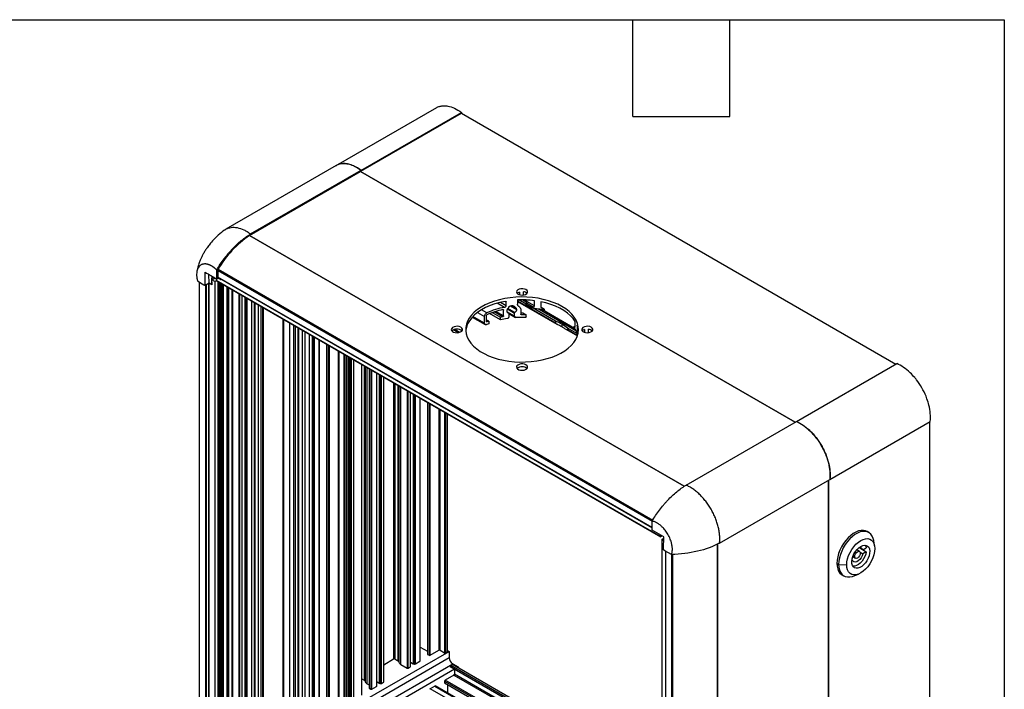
# Model space of a CAD drawing. Header units: millimetres. Extents: x 51 to 2184, y 51 to 1676.
# Tile 9 of 9: x 1565 to 2184, y 1255 to 1676. Entities that reach past the tile are written whole.
import ezdxf

# ---------------------------------------------------------------- set-up
doc = ezdxf.new("R2010")
doc.units = ezdxf.units.MM
doc.header["$LTSCALE"] = 8
doc.layers.add('TEXT', color=140, linetype='Continuous', lineweight=25)

msp = doc.modelspace()

# ---------------------------------------------------------------- linework, layer by layer
for p, q in [((1827.071, 1620.992), (1763.822, 1584.479)), ((1779.535, 1581.54), (1842.772, 1618.046)), ((1779.535, 1580.942), (1842.772, 1617.448)), ((1842.772, 1618.046), (1842.772, 1617.448)), ((1842.772, 1617.448), (2116.231, 1459.583)), ((1763.941, 1584.547), (1694.471, 1544.443)), ((1709.509, 1540.517), (1779.316, 1580.816)), ((1710.163, 1541.493), (1779.646, 1581.604)), ((2052.759, 1422.941), (1779.3, 1580.806)), ((1779.316, 1580.816), (2052.776, 1422.951)), ((1779.535, 1581.54), (1779.535, 1580.942)), ((1779.646, 1581.604), (1779.646, 1581.006)), ((1709.509, 1540.517), (1709.509, 1540.478)), ((1709.509, 1540.517), (1983.034, 1382.614)), ((1983.002, 1382.594), (1709.509, 1540.478)), ((1689.484, 1518.494), (1689.549, 1514.289)), ((1689.484, 1518.494), (1962.799, 1360.713)), ((1689.705, 1519.228), (1963.209, 1361.338)), ((1684.023, 1510.493), (1683.938, 1516.045)), ((1685.6, 1513.394), (1687.053, 1514.232)), ((1685.6, 1513.394), (1685.659, 1509.549)), ((1685.688, 1512.618), (1687.824, 1513.851)), ((1687.567, 1511.533), (1685.688, 1512.618)), ((1685.688, 1509.566), (1685.688, 1512.618)), ((1688.752, 1512.013), (1687.92, 1511.533)), ((1688.648, 1512.158), (1688.648, 1513.304)), ((1967.955, 1350.917), (1688.648, 1512.158)), ((1688.7, 1512.043), (1968.007, 1350.803)), ((1688.79, 1513.222), (1689.953, 1513.893)), ((1962.764, 1356.565), (1689.549, 1514.289)), ((1691.185, 1512.74), (1689.571, 1513.673)), ((1689.652, 1514.067), (1962.765, 1356.402)), ((1691.179, 1513.186), (1691.185, 1512.74)), ((1691.185, 1512.74), (1691.313, 1512.814)), ((1691.313, 1513.108), (1691.313, 1512.814)), ((1677.7, 1511.325), (1677.7, 1195.174)), ((1678.005, 1194.759), (1678.005, 1511.143)), ((1680.682, 1509.529), (1681.518, 1509.047)), ((1684.023, 1510.493), (1681.518, 1509.047)), ((1681.518, 1509.047), (1681.518, 1509.7)), ((1681.743, 1509.177), (1681.743, 1192.675)), ((1682.444, 1192.678), (1682.444, 1509.582)), ((1683.678, 1510.294), (1683.678, 1193.391)), ((1685.659, 1509.549), (1684.023, 1510.493)), ((1684.031, 1193.391), (1684.031, 1510.488)), ((1685.659, 1509.549), (1685.688, 1509.566)), ((1687.567, 1511.533), (1687.567, 1189)), ((1687.92, 1189), (1687.92, 1511.533)), ((1689.703, 1511.464), (1689.703, 1190.029)), ((1689.777, 1190.131), (1689.777, 1511.422)), ((1690.411, 1511.056), (1690.411, 1195.44)), ((1690.87, 1510.79), (1690.87, 1205.911)), ((1691.577, 1205.911), (1691.577, 1510.382)), ((1692.284, 1206.319), (1692.284, 1509.974)), ((1692.992, 1206.319), (1692.992, 1509.566)), ((1695.113, 1508.341), (1695.113, 1203.462)), ((1695.82, 1507.933), (1695.82, 1203.053)), ((1696.527, 1203.053), (1696.527, 1507.525)), ((1698.307, 1506.497), (1698.307, 1204.081)), ((1698.6, 1204.489), (1698.6, 1506.328)), ((1698.844, 1209.294), (1698.844, 1506.187)), ((1702.737, 1503.94), (1702.737, 1207.046)), ((1703.444, 1207.046), (1703.444, 1503.532)), ((1704.64, 1502.841), (1704.64, 1207.737)), ((1704.786, 1207.941), (1704.786, 1502.757)), ((1704.807, 1210.75), (1704.807, 1502.745)), ((1706.459, 1501.791), (1706.459, 1209.796)), ((1706.85, 1209.657), (1706.85, 1501.565)), ((1707.394, 1501.252), (1707.394, 1209.552)), ((1707.905, 1209.622), (1707.905, 1500.956)), ((1878.09, 1499.912), (1878.09, 1497.207)), ((1878.09, 1499.911), (1878.473, 1499.69)), ((1878.473, 1499.69), (1878.473, 1499.929)), ((1883.424, 1497.322), (1878.934, 1499.914)), ((1879.284, 1504.938), (1879.284, 1503.221)), ((1881.512, 1499.976), (1883.976, 1498.554)), ((1881.795, 1503.038), (1881.795, 1505.122)), ((1883.476, 1499.659), (1883.369, 1499.721)), ((1883.423, 1499.929), (1883.423, 1499.69)), ((1884.027, 1498.934), (1884.027, 1499.902)), ((1888.74, 1496.213), (1888.74, 1499.479)), ((1710.798, 1499.286), (1710.798, 1211.292)), ((1712.283, 1498.429), (1712.283, 1218.272)), ((1712.99, 1218.272), (1712.99, 1498.021)), ((1715.182, 1215.455), (1715.182, 1496.755)), ((1716.596, 1495.939), (1716.596, 1214.639)), ((1717.586, 1495.367), (1717.586, 1215.211)), ((1718.172, 1216.027), (1718.172, 1495.029)), ((1858.834, 1491.843), (1855.494, 1493.771)), ((1869.854, 1495.278), (1865.331, 1497.889)), ((1870.932, 1496.288), (1867.277, 1498.398)), ((1868.811, 1493.844), (1869.325, 1493.546)), ((1869.325, 1489.863), (1869.325, 1493.546)), ((1870.932, 1498.738), (1870.389, 1499.051)), ((1870.932, 1496.288), (1870.932, 1498.738)), ((1871.736, 1494.25), (1876.176, 1491.687)), ((1876.404, 1492.019), (1872.013, 1494.554)), ((1872.606, 1495.273), (1872.606, 1495.378)), ((1877.635, 1493.77), (1873.743, 1496.017)), ((1875.084, 1496.122), (1876.361, 1495.385)), ((1876.176, 1495.661), (1875.383, 1496.119)), ((1876.176, 1495.766), (1875.569, 1496.116)), ((1876.176, 1495.766), (1876.176, 1495.661)), ((1902.01, 1485.367), (1878.09, 1499.176)), ((1878.09, 1499.007), (1902.886, 1484.692)), ((1880.107, 1493.854), (1880.107, 1490.991)), ((1883.423, 1497.311), (1883.423, 1496.833)), ((1883.423, 1497.311), (1886.976, 1495.26)), ((1883.423, 1496.833), (1886.976, 1494.782)), ((1887.551, 1495.585), (1883.648, 1497.839)), ((1888.74, 1496.213), (1884.027, 1498.934)), ((1886.976, 1495.26), (1886.976, 1494.782)), ((1902.01, 1486.592), (1888.019, 1494.669)), ((1891.644, 1494.127), (1914.798, 1480.761)), ((1892.707, 1498.822), (1892.707, 1495.556)), ((1894.664, 1494.257), (1892.78, 1495.345)), ((1892.837, 1495.255), (1894.22, 1494.457)), ((1914.029, 1482.021), (1893.828, 1493.683)), ((1895.029, 1493.398), (1895.029, 1493.877)), ((1730.435, 1487.95), (1730.435, 1229.498)), ((1731.021, 1228.681), (1731.021, 1487.612)), ((1849.627, 1489.132), (1857.743, 1484.448)), ((1857.3, 1485.38), (1850.043, 1489.569)), ((1852.866, 1492.022), (1857.3, 1489.462)), ((1857.3, 1485.38), (1857.3, 1489.462)), ((1858.443, 1490.027), (1858.443, 1486.353)), ((1859.957, 1486.622), (1858.443, 1487.496)), ((1867.378, 1487.399), (1860.532, 1491.351)), ((1862.235, 1492.001), (1867.378, 1489.032)), ((1868.804, 1489.352), (1863.478, 1492.426)), ((1869.325, 1489.863), (1864.388, 1492.713)), ((1867.378, 1487.399), (1867.378, 1489.032)), ((1876.176, 1489.779), (1871.465, 1492.498)), ((1871.782, 1492.036), (1876.308, 1489.424)), ((1872.068, 1491.775), (1872.398, 1491.585)), ((1872.437, 1491.565), (1872.229, 1491.685)), ((1876.629, 1489.029), (1872.596, 1491.357)), ((1872.601, 1491.325), (1876.748, 1488.931)), ((1872.606, 1491.299), (1872.606, 1489.391)), ((1876.176, 1489.779), (1876.176, 1491.687)), ((1880.804, 1490.588), (1880.107, 1490.991)), ((1881.443, 1491.771), (1883.589, 1490.532)), ((1883.589, 1489.307), (1883.589, 1490.532)), ((1734.557, 1485.571), (1734.557, 1226.64)), ((1737.385, 1226.64), (1737.385, 1483.938)), ((1738.375, 1227.212), (1738.375, 1483.366)), ((1739.86, 1482.509), (1739.86, 1234.192)), ((1740.563, 1234.194), (1740.563, 1482.103)), ((1742.759, 1231.375), (1742.759, 1480.835)), ((1837.84, 1481.103), (1840.841, 1479.371)), ((1841.671, 1479.568), (1838.585, 1481.349)), ((1858.834, 1486.127), (1858.443, 1486.353)), ((1859.957, 1486.622), (1859.957, 1484.989)), ((1902.01, 1486.592), (1902.01, 1485.367)), ((1906.05, 1484.586), (1906.05, 1482.961)), ((1908.831, 1481.26), (1915.747, 1477.268)), ((1909.525, 1482.254), (1909.525, 1481.029)), ((1915.737, 1478.668), (1909.525, 1482.254)), ((1915.795, 1477.409), (1909.525, 1481.029)), ((1913.536, 1483.193), (1913.536, 1482.715)), ((1913.874, 1483.111), (1914.399, 1482.808)), ((1914.444, 1483.007), (1914.444, 1486.274)), ((1915.582, 1483.984), (1915.582, 1480.717)), ((1920.296, 1481.263), (1920.296, 1479.545)), ((1922.807, 1479.362), (1922.807, 1481.446)), ((1744.173, 1480.019), (1744.173, 1230.559)), ((1747.066, 1478.349), (1747.066, 1232.229)), ((1747.213, 1232.433), (1747.213, 1478.264)), ((1747.233, 1235.242), (1747.233, 1478.252)), ((1748.886, 1477.299), (1748.886, 1234.288)), ((1749.276, 1234.149), (1749.276, 1477.073)), ((1749.82, 1476.759), (1749.82, 1234.044)), ((1750.332, 1234.114), (1750.332, 1476.464)), ((1753.224, 1474.794), (1753.224, 1235.784)), ((1753.371, 1235.988), (1753.371, 1474.709)), ((1915.582, 1480.717), (1916.399, 1480.246)), ((1916.226, 1479.032), (1915.829, 1479.261)), ((1915.933, 1478.066), (1915.933, 1478.544)), ((1915.933, 1478.544), (1916.097, 1478.449)), ((1915.933, 1478.066), (1915.988, 1478.034)), ((1757.962, 1472.059), (1757.962, 1240.152)), ((1759.023, 1471.447), (1759.023, 1239.539)), ((1759.73, 1239.539), (1759.73, 1471.038)), ((1765.189, 1467.887), (1765.189, 1242.691)), ((1765.897, 1242.691), (1765.897, 1467.478)), ((1768.725, 1465.846), (1768.725, 1241.058)), ((1769.432, 1241.058), (1769.432, 1465.437)), ((1770.493, 1241.671), (1770.493, 1464.825)), ((1771.274, 1464.374), (1771.274, 1242.122)), ((1772.208, 1463.835), (1772.208, 1242.661)), ((1772.73, 1243.188), (1772.73, 1463.534)), ((1773.502, 1463.088), (1773.502, 1246.26)), ((1774.823, 1462.325), (1774.823, 1248.253)), ((1779.918, 1459.384), (1779.918, 1251.194)), ((1780.064, 1251.398), (1780.064, 1459.3)), ((1781.618, 1458.402), (1781.618, 1260.492)), ((1782.178, 1458.08), (1782.178, 1259.863)), ((1782.256, 1458.035), (1782.256, 1259.589)), ((1783.514, 1258.173), (1783.514, 1457.308)), ((1784.65, 1456.652), (1784.65, 1255.558)), ((1785.71, 1456.04), (1785.71, 1254.946)), ((2053.627, 1423.442), (2116.75, 1459.882)), ((1786.418, 1254.946), (1786.418, 1455.632)), ((1789.31, 1453.962), (1789.31, 1256.616)), ((1789.457, 1256.82), (1789.457, 1453.877)), ((1789.478, 1259.629), (1789.478, 1453.865)), ((1791.13, 1452.912), (1791.13, 1258.675)), ((1791.521, 1258.536), (1791.521, 1452.686)), ((1792.064, 1452.372), (1792.064, 1258.431)), ((1792.576, 1258.501), (1792.576, 1452.077)), ((1793.771, 1451.387), (1793.771, 1259.191)), ((1793.918, 1259.395), (1793.918, 1451.302)), ((1800.15, 1447.704), (1800.15, 1273.895)), ((1800.857, 1447.296), (1800.857, 1273.895)), ((1802.846, 1446.148), (1802.846, 1272.747)), ((1803.406, 1445.825), (1803.406, 1272.118)), ((1803.484, 1445.78), (1803.484, 1271.844)), ((1804.742, 1270.428), (1804.742, 1445.053)), ((1808.636, 1442.806), (1808.636, 1268.18)), ((1809.343, 1268.18), (1809.343, 1442.398)), ((1810.538, 1441.707), (1810.538, 1268.871)), ((1810.685, 1269.075), (1810.685, 1441.623)), ((1810.706, 1271.884), (1810.706, 1441.611)), ((1812.358, 1440.657), (1812.358, 1270.93)), ((1812.749, 1270.791), (1812.749, 1440.431)), ((1813.292, 1440.118), (1813.292, 1270.686)), ((1813.804, 1270.756), (1813.804, 1439.822)), ((1816.697, 1438.152), (1816.697, 1272.426)), ((1816.843, 1272.63), (1816.843, 1438.068)), ((1821.434, 1435.417), (1821.434, 1276.794)), ((1822.495, 1434.805), (1822.495, 1276.181)), ((1823.202, 1276.181), (1823.202, 1434.397)), ((1828.662, 1431.245), (1828.662, 1279.333)), ((1829.369, 1279.333), (1829.369, 1430.837)), ((1832.197, 1429.204), (1832.197, 1277.7)), ((1832.904, 1277.7), (1832.904, 1428.796)), ((1833.965, 1278.313), (1833.965, 1428.183)), ((1984.141, 1383.329), (2053.624, 1423.44)), ((2074.538, 1386.947), (2137.747, 1423.468)), ((2137.289, 1423.204), (2137.289, 1106.601)), ((2005.178, 1346.893), (2074.52, 1386.958)), ((2073.817, 1069.96), (2073.817, 1386.552)), ((2073.834, 1386.561), (2073.834, 1069.969)), ((2074.52, 1386.958), (2074.538, 1386.947)), ((1962.767, 1355.058), (1962.756, 1360.649)), ((1970.058, 1350.883), (1962.767, 1355.058)), ((1967.955, 1350.917), (1967.955, 1352.087)), ((1969.15, 1351.403), (1968.132, 1350.815)), ((1970.02, 1343.155), (1970.058, 1350.883)), ((2099.137, 1353.525), (2098.076, 1354.137)), ((1968.963, 1349.147), (1968.963, 1026.613)), ((1970.053, 1349.835), (1969.036, 1349.249)), ((1969.036, 1026.511), (1969.036, 1349.045)), ((1969.036, 1349.045), (1970.046, 1348.462)), ((2003.993, 1029.689), (2003.993, 1346.342)), ((2004.026, 1346.357), (2004.026, 1029.67)), ((2102.797, 1345.039), (2102.232, 1348.437)), ((1970.017, 1342.5), (1970.017, 1343.153)), ((1970.852, 1342.018), (1970.017, 1342.5)), ((1975.002, 1339.716), (1970.866, 1342.026)), ((1971.191, 1341.844), (1971.191, 1025.699)), ((1971.332, 1025.499), (1971.332, 1341.765)), ((1974.942, 1339.744), (1974.942, 1023.341)), ((1975.688, 1339.737), (1975.688, 1023.165)), ((2089.058, 1338.329), (2090.815, 1337.314)), ((2089.32, 1339.007), (2090.308, 1338.437)), ((2093.265, 1341.558), (2091.508, 1342.572)), ((2093.575, 1343.667), (2095.414, 1342.606)), ((2093.604, 1341.199), (2095.412, 1340.155)), ((2097.542, 1341.384), (2095.412, 1340.155)), ((2095.414, 1342.606), (2097.543, 1343.834)), ((2095.704, 1342.445), (2097.542, 1341.384)), ((2079.065, 1334.068), (2080.126, 1333.456)), ((2080.126, 1333.456), (2085.252, 1333.15)), ((2088.522, 1336.182), (2088.667, 1336.266)), ((2088.667, 1336.266), (2088.545, 1336.337)), ((2082.327, 1326.857), (2083.388, 1326.245)), ((2089.343, 1326.109), (2092.567, 1327.319)), ((1773.911, 1243.364), (1835.026, 1278.645)), ((1816.843, 1281.403), (1821.434, 1278.753)), ((1821.434, 1276.794), (1822.495, 1276.181)), ((1823.202, 1276.181), (1828.662, 1279.333)), ((1829.369, 1279.333), (1832.197, 1277.7)), ((1832.904, 1277.7), (1833.965, 1278.313)), ((1833.965, 1279.258), (1835.026, 1278.645)), ((1835.026, 1278.645), (1835.026, 1274.767)), ((1773.911, 1239.486), (1835.026, 1274.767)), ((1776.177, 1235.561), (1837.292, 1270.842)), ((1793.918, 1270.297), (1800.15, 1273.895)), ((1800.857, 1273.895), (1802.846, 1272.747)), ((1803.406, 1272.118), (1803.484, 1271.844)), ((1804.742, 1270.428), (1808.636, 1268.18)), ((1810.706, 1271.884), (1810.685, 1271.897)), ((1810.706, 1271.884), (1812.358, 1270.93)), ((1812.749, 1270.791), (1813.292, 1270.686)), ((1813.804, 1270.756), (1816.697, 1272.426)), ((1836.092, 1269.795), (1837.152, 1270.407)), ((1968.963, 1194.315), (1837.152, 1270.407)), ((1837.292, 1270.842), (1840.651, 1268.903)), ((1779.535, 1233.622), (1838.403, 1267.605)), ((1809.343, 1268.18), (1810.538, 1268.871)), ((1835.738, 1269.183), (1835.738, 1269.143)), ((1835.738, 1269.183), (1968.963, 1192.274)), ((1835.738, 1269.143), (1838.403, 1267.605)), ((1968.963, 1193.09), (1836.092, 1269.795)), ((1838.403, 1267.605), (1838.403, 1264.378)), ((1968.963, 1189.007), (1838.403, 1264.378)), ((1840.205, 1268.645), (1840.651, 1268.903)), ((1840.651, 1268.903), (1840.651, 1268.388)), ((1780.064, 1261.39), (1781.618, 1260.492)), ((1782.178, 1259.863), (1782.256, 1259.589)), ((1783.514, 1258.173), (1784.65, 1257.518)), ((1789.478, 1259.629), (1789.457, 1259.642)), ((1789.478, 1259.629), (1791.13, 1258.675)), ((1791.521, 1258.536), (1792.064, 1258.431)), ((1792.576, 1258.501), (1793.771, 1259.191)), ((1832.236, 1260.002), (1832.236, 1258.777)), ((1832.236, 1260.002), (1968.963, 1181.071)), ((1832.236, 1258.777), (1968.963, 1179.846)), ((1838.049, 1263.766), (1832.59, 1260.614)), ((1968.963, 1181.887), (1832.59, 1260.614)), ((1833.933, 1257.797), (1833.933, 1252.497)), ((1838.049, 1263.766), (1968.963, 1188.191)), ((1784.65, 1255.558), (1785.71, 1254.946)), ((1786.418, 1254.946), (1789.31, 1256.616)), ((1826.084, 1256.859), (1823.192, 1255.189)), ((1968.963, 1171.037), (1823.192, 1255.189)), ((1826.084, 1256.859), (1968.963, 1174.376)), ((1968.963, 1174.545), (1826.334, 1256.883))]:
    msp.add_line(p, q)
at = {"flags": 128}
for points in [[(1883.423, 1506.427), (1882.485, 1506.813), (1881.381, 1507.003), (1880.23, 1506.976), (1879.157, 1506.734), (1878.277, 1506.304), (1877.688, 1505.733), (1877.451, 1505.082), (1877.594, 1504.422), (1878.1, 1503.824), (1878.914, 1503.354), (1879.95, 1503.062), (1881.093, 1502.979), (1882.22, 1503.116), (1883.21, 1503.456), (1883.955, 1503.964), (1884.374, 1504.584), (1884.421, 1505.248), (1884.093, 1505.886), (1883.423, 1506.427)], [(1906.05, 1495.814), (1903.426, 1497.185), (1900.579, 1498.398), (1897.536, 1499.441), (1894.329, 1500.305), (1890.988, 1500.979), (1887.548, 1501.459), (1884.042, 1501.738), (1880.506, 1501.815), (1876.973, 1501.687), (1873.481, 1501.358), (1870.062, 1500.829), (1866.752, 1500.106), (1863.583, 1499.197), (1860.586, 1498.11), (1857.792, 1496.856), (1855.228, 1495.448), (1852.919, 1493.899), (1850.889, 1492.226), (1849.158, 1490.444), (1847.743, 1488.571), (1846.658, 1486.627), (1845.913, 1484.629), (1845.517, 1482.599), (1845.473, 1480.556), (1845.781, 1478.521), (1846.439, 1476.513), (1847.44, 1474.554), (1848.774, 1472.661), (1850.428, 1470.855), (1852.385, 1469.153), (1854.626, 1467.572), (1857.128, 1466.127), (1859.868, 1464.833), (1862.816, 1463.703), (1865.945, 1462.749), (1869.223, 1461.979), (1872.618, 1461.401), (1876.095, 1461.021), (1879.621, 1460.843), (1883.16, 1460.869), (1886.676, 1461.097), (1890.136, 1461.527), (1893.505, 1462.154), (1896.749, 1462.971), (1899.835, 1463.97), (1902.734, 1465.142), (1905.417, 1466.474), (1907.856, 1467.955), (1910.028, 1469.568), (1911.911, 1471.298), (1913.486, 1473.127), (1914.738, 1475.038), (1915.654, 1477.012), (1916.225, 1479.028), (1916.445, 1481.067), (1916.313, 1483.109), (1915.829, 1485.132), (1914.999, 1487.118), (1913.83, 1489.047), (1912.334, 1490.898), (1910.527, 1492.655), (1908.425, 1494.299), (1906.05, 1495.814)], [(1879.284, 1504.938), (1878.356, 1504.519), (1877.831, 1504.08)], [(1878.473, 1499.69), (1879.004, 1499.942), (1879.022, 1499.949)], [(1882.874, 1499.949), (1882.893, 1499.942), (1883.423, 1499.69)], [(1883.423, 1499.69), (1883.858, 1499.384), (1884.027, 1499.223)], [(1870.389, 1499.051), (1867.052, 1498.344), (1863.854, 1497.446), (1860.827, 1496.369), (1858.002, 1495.122), (1855.407, 1493.719), (1853.069, 1492.172), (1851.01, 1490.499), (1849.252, 1488.715), (1847.812, 1486.838), (1846.704, 1484.887), (1845.939, 1482.883), (1845.526, 1480.844), (1845.484, 1480.404)], [(1914.444, 1486.274), (1913.11, 1488.161), (1911.458, 1489.962), (1909.504, 1491.66), (1907.268, 1493.238), (1904.771, 1494.679), (1902.038, 1495.97), (1899.097, 1497.098), (1895.977, 1498.052), (1892.707, 1498.822)], [(1880.107, 1491.81), (1880.634, 1491.758), (1881.443, 1491.771)], [(1842.411, 1482.751), (1841.473, 1483.138), (1840.369, 1483.327), (1839.218, 1483.3), (1838.144, 1483.058), (1837.265, 1482.628), (1836.675, 1482.057), (1836.439, 1481.406), (1836.582, 1480.746), (1837.088, 1480.148), (1837.902, 1479.678), (1838.937, 1479.386), (1840.081, 1479.304), (1841.208, 1479.44), (1842.198, 1479.781), (1842.943, 1480.288), (1843.362, 1480.908), (1843.409, 1481.572), (1843.08, 1482.21), (1842.411, 1482.751)], [(1924.435, 1482.751), (1923.498, 1483.138), (1922.393, 1483.327), (1921.242, 1483.3), (1920.169, 1483.058), (1919.29, 1482.628), (1918.7, 1482.057), (1918.463, 1481.406), (1918.606, 1480.746), (1919.112, 1480.148), (1919.927, 1479.678), (1920.962, 1479.386), (1922.105, 1479.304), (1923.233, 1479.44), (1924.222, 1479.781), (1924.967, 1480.288), (1925.386, 1480.908), (1925.434, 1481.572), (1925.105, 1482.21), (1924.435, 1482.751)], [(1920.296, 1481.263), (1919.368, 1480.843), (1918.843, 1480.404)], [(1883.423, 1459.075), (1882.485, 1459.462), (1881.381, 1459.652), (1880.23, 1459.624), (1879.157, 1459.382), (1878.277, 1458.952), (1877.688, 1458.381), (1877.451, 1457.73), (1877.594, 1457.07), (1878.1, 1456.473), (1878.914, 1456.002), (1879.95, 1455.71), (1881.093, 1455.628), (1882.22, 1455.764), (1883.21, 1456.105), (1883.955, 1456.612), (1884.374, 1457.232), (1884.421, 1457.897), (1884.093, 1458.534), (1883.423, 1459.075)], [(2098.076, 1354.137), (2097.146, 1354.561), (2095.77, 1354.849), (2094.271, 1354.818), (2092.68, 1354.466), (2091.034, 1353.802), (2089.37, 1352.841), (2087.724, 1351.605), (2086.133, 1350.12), (2084.633, 1348.42), (2083.258, 1346.543), (2082.038, 1344.532), (2081, 1342.43), (2080.168, 1340.285), (2079.56, 1338.144), (2079.189, 1336.057), (2079.065, 1334.068)], [(2102.232, 1348.437), (2101.905, 1349.819), (2101.296, 1351.257), (2100.464, 1352.442), (2099.426, 1353.345), (2098.206, 1353.948), (2096.831, 1354.237), (2095.331, 1354.205), (2093.741, 1353.854), (2092.095, 1353.19), (2090.43, 1352.229), (2088.784, 1350.992), (2087.194, 1349.508), (2085.694, 1347.808), (2084.319, 1345.931), (2083.099, 1343.919), (2082.061, 1341.817), (2081.228, 1339.672), (2080.62, 1337.532), (2080.25, 1335.444), (2080.126, 1333.456)], [(2085.252, 1333.15), (2085.386, 1334.999), (2085.785, 1336.948), (2086.436, 1338.937), (2087.32, 1340.904), (2088.409, 1342.791), (2089.671, 1344.54), (2091.068, 1346.098), (2092.556, 1347.418), (2094.091, 1348.459), (2095.626, 1349.19), (2097.114, 1349.588), (2098.51, 1349.643), (2099.772, 1349.351), (2100.862, 1348.722), (2101.746, 1347.774), (2102.397, 1346.538), (2102.795, 1345.049), (2102.93, 1343.355)], [(2094.091, 1344.784), (2095.307, 1345.334), (2096.466, 1345.552), (2097.514, 1345.429), (2098.402, 1344.97), (2099.089, 1344.197), (2099.542, 1343.146), (2099.739, 1341.867), (2099.673, 1340.418), (2099.346, 1338.868), (2098.773, 1337.289), (2097.981, 1335.755), (2097.007, 1334.338), (2095.897, 1333.104), (2094.702, 1332.111), (2093.479, 1331.405), (2092.285, 1331.019), (2091.174, 1330.971), (2090.201, 1331.264), (2089.409, 1331.883), (2088.836, 1332.801), (2088.509, 1333.973), (2088.442, 1335.345), (2088.64, 1336.853), (2089.093, 1338.427), (2089.779, 1339.992), (2090.667, 1341.476), (2091.716, 1342.809), (2092.875, 1343.93), (2094.091, 1344.784)], [(2096.839, 1345.548), (2097.197, 1344.946), (2097.543, 1343.834)], [(2102.93, 1343.355), (2102.795, 1341.505), (2102.397, 1339.556), (2101.746, 1337.568), (2100.862, 1335.6), (2099.772, 1333.713), (2098.51, 1331.964), (2097.114, 1330.406), (2095.626, 1329.086), (2094.091, 1328.045), (2092.556, 1327.314), (2091.068, 1326.916), (2089.671, 1326.861), (2088.409, 1327.153), (2087.32, 1327.783), (2086.436, 1328.73), (2085.785, 1329.966), (2085.386, 1331.455), (2085.252, 1333.15)], [(2095.412, 1340.155), (2094.985, 1338.876), (2094.325, 1337.64), (2093.487, 1336.545), (2092.534, 1335.678), (2091.542, 1335.106), (2090.59, 1334.875), (2089.752, 1335.003), (2089.094, 1335.479), (2088.667, 1336.266)], [(2097.542, 1341.384), (2097.194, 1339.871), (2096.615, 1338.339), (2095.83, 1336.857), (2094.875, 1335.49), (2093.792, 1334.301), (2092.631, 1333.342), (2091.443, 1332.657), (2090.282, 1332.277), (2089.2, 1332.218), (2089.147, 1332.224)], [(2090.308, 1338.437), (2090.44, 1339.279), (2090.816, 1340.145), (2091.378, 1340.902), (2092.041, 1341.437), (2092.704, 1341.667), (2093.266, 1341.557), (2093.641, 1341.125), (2093.773, 1340.435)], [(2093.773, 1340.435), (2093.64, 1339.593), (2093.265, 1338.727), (2092.702, 1337.969), (2092.039, 1337.435), (2091.376, 1337.205), (2090.815, 1337.315), (2090.439, 1337.747), (2090.308, 1338.437)], [(2079.065, 1334.068), (2079.189, 1332.223), (2079.56, 1330.563), (2080.168, 1329.125), (2081, 1327.941), (2082.038, 1327.037), (2082.327, 1326.857)], [(2080.126, 1333.456), (2080.25, 1331.611), (2080.62, 1329.951), (2081.228, 1328.512), (2082.061, 1327.328), (2083.099, 1326.425), (2084.319, 1325.822), (2085.694, 1325.533), (2087.194, 1325.565), (2088.784, 1325.916), (2089.343, 1326.109)]]:
    msp.add_lwpolyline(points, dxfattribs=at)
for centre, radius, start, end in [((1745.598, 1486.991), 64.523, 124.008592, 150.025153), ((1690.927, 1518.461), 1.443, 147.880673, 178.681978), ((1688.767, 1512.143), 0.12, 172.744171, 235.943649), ((1689.795, 1514.269), 0.248, 175.392269, 234.641534), ((1687.744, 1511.875), 0.384, 242.609672, 297.390328), ((1880.949, 1439.059), 60.921, 82.651625, 92.688973), ((1881.434, 1501.34), 3.798, 46.151897, 84.553462), ((1878.489, 1448.189), 47.874, 100.391168, 114.239129), ((1878.251, 1447.621), 47.177, 101.552109, 114.303782), ((1881.477, 1438.643), 56.408, 76.098311, 84.405687), ((1879.824, 1436.9), 53.598, 101.865149, 103.427216), ((1880.164, 1433.72), 55.181, 98.828818, 103.397762), ((1880.949, 1427.579), 61.376, 88.240008, 93.504501), ((1880.949, 1429.189), 61.4, 87.535684, 90.135275), ((1839.936, 1476.866), 4.715, 48.61317, 131.38683), ((1875.65, 1449.535), 40.271, 112.93516, 114.680442), ((1875.65, 1447.901), 40.271, 112.93516, 114.680442), ((1887.489, 1452.27), 37.267, 60.127391, 67.066491), ((1891.238, 1458.765), 29.768, 52.097415, 60.158809), ((1901.698, 1473.67), 14.898, 17.160765, 37.381285), ((1903.936, 1479.397), 12.517, 4.613816, 21.496066), ((1922.446, 1477.665), 3.798, 46.151897, 84.553462), ((1880.948, 1453.19), 4.715, 48.61317, 131.38683), ((1968.063, 1350.9), 0.109, 170.785963, 309.203285), ((1969.075, 1349.147), 0.109, 110.783421, 249.216579), ((2093.553, 1342.082), 1.933, 15.720054, 113.220591), ((1829.015, 1278.651), 0.769, 62.609672, 117.390328), ((1832.551, 1278.383), 0.769, 242.609672, 297.390328), ((1800.504, 1273.213), 0.769, 62.609672, 117.390328), ((1802.34, 1271.734), 1.133, 19.817805, 63.447734), ((1805.882, 1272.708), 2.549, 199.817805, 243.447734), ((1812.972, 1272.035), 1.264, 240.918632, 259.810253), ((1813.449, 1271.444), 0.774, 258.273579, 297.247248), ((1816.593, 1272.655), 0.251, 294.374658, 354.305201), ((1822.848, 1276.864), 0.769, 242.609672, 297.390328), ((1839.742, 1274.873), 4.717, 181.287993, 238.712009), ((1808.989, 1268.863), 0.769, 242.609672, 297.390328), ((1810.436, 1269.099), 0.25, 294.235302, 354.444557), ((1836.506, 1269.148), 0.768, 122.605478, 177.394522), ((1837.635, 1264.413), 0.768, 302.605478, 357.394522), ((1781.112, 1259.479), 1.133, 19.817805, 63.447734), ((1784.653, 1260.453), 2.549, 199.817805, 243.447734), ((1791.744, 1259.78), 1.264, 240.918632, 259.810253), ((1792.221, 1259.189), 0.774, 258.273579, 297.247248), ((1793.668, 1259.42), 0.251, 294.374658, 354.305201), ((1833.004, 1259.967), 0.768, 122.605478, 177.394522), ((1786.064, 1255.628), 0.769, 242.609672, 297.390328), ((1789.207, 1256.844), 0.25, 294.235302, 354.444557), ((1823.61, 1254.538), 0.774, 122.747959, 161.728526), ((1826.231, 1256.654), 0.251, 65.692881, 125.617577)]:
    msp.add_arc(centre, radius, start, end)
for centre, major_axis, ratio, start_param, end_param in [((1687.791, 1512.213), (-1.591, 2.663), 0.56722, 6.2747566, 7.094067), ((1880.948, 1502.417), (35.275, -29.278), 0.1361487, 4.7582874, 4.7688298), ((1880.948, 1439.066), (22.947, 73.414), 0.3689594, 0.9435502, 0.9519678), ((1880.948, 1504.39), (-33.976, 45.176), 0.2277624, 1.7337709, 1.7428994)]:
    msp.add_ellipse(centre, major_axis=major_axis, ratio=ratio, start_param=start_param, end_param=end_param)
for points, knots in [([(1827.106, 1620.933), (1827.267, 1621.051), (1827.954, 1621.552), (1829.432, 1622.003), (1830.808, 1622.148), (1831.502, 1622.221)], [0, 0, 0, 0, 0.1317539, 0.5622828, 1, 1, 1, 1]), ([(1831.502, 1622.221), (1832.397, 1622.254), (1835.97, 1621.973), (1839.933, 1620.128), (1842.772, 1618.046)], [0.6614893, 0.6614893, 0.6614893, 0.6614893, 0.75, 1, 1, 1, 1]), ([(1779.535, 1581.54), (1778.486, 1582.248), (1776.387, 1583.663), (1773.24, 1585.014), (1770.201, 1585.738), (1767.377, 1585.739), (1765.235, 1585.284), (1764.193, 1584.607), (1763.87, 1584.397)], [0, 0, 0, 0, 0.1836323, 0.3672684, 0.550923, 0.7345743, 0.9176568, 1, 1, 1, 1]), ([(1779.646, 1581.604), (1778.613, 1582.303), (1776.517, 1583.72), (1773.388, 1585.062), (1770.332, 1585.812), (1767.539, 1585.783), (1765.693, 1585.484), (1764.926, 1585.021), (1764.879, 1584.993)], [0, 0, 0, 0, 0.1953399, 0.3963355, 0.5916675, 0.7927054, 0.9874787, 1, 1, 1, 1]), ([(1693.718, 1543.957), (1692.387, 1542.907), (1689.928, 1540.966), (1686.875, 1537.921), (1684.555, 1535.249), (1682.836, 1532.975), (1681.678, 1531.253), (1680.891, 1529.975), (1680.36, 1529.058), (1679.844, 1528.114), (1679.243, 1526.941), (1678.488, 1525.313), (1677.629, 1523.131), (1676.769, 1520.389), (1676.425, 1518.38), (1676.238, 1517.287)], [0, 0, 0, 0, 0.151774, 0.2805701, 0.3866182, 0.4703883, 0.5379265, 0.5743109, 0.6062765, 0.6340328, 0.6712939, 0.7267087, 0.8000358, 0.8910949, 1, 1, 1, 1]), ([(1693.574, 1543.797), (1693.866, 1544.023), (1694.63, 1544.612), (1696.067, 1545.215), (1697.826, 1545.639), (1699.713, 1545.729), (1702.35, 1545.432), (1705.155, 1544.496), (1708.013, 1542.99), (1709.444, 1541.993), (1710.163, 1541.493)], [0, 0, 0, 0, 0.0727608, 0.1898285, 0.3063327, 0.4218682, 0.5368373, 0.7667012, 0.8827523, 1, 1, 1, 1]), ([(1688.779, 1518.813), (1690.212, 1521.242), (1691.752, 1523.553), (1694.215, 1526.849), (1695.061, 1527.919), (1696.37, 1529.481), (1696.813, 1529.994), (1697.712, 1531.006), (1698.168, 1531.504), (1700.455, 1533.93), (1702.334, 1535.693), (1705.221, 1538.074), (1706.196, 1538.823), (1707.676, 1539.88), (1708.173, 1540.221), (1709.167, 1540.876), (1709.664, 1541.191), (1710.163, 1541.493)], [0, 0, 0, 0, 0.25, 0.25, 0.375, 0.375, 0.4375, 0.4375, 0.5, 0.5, 0.75, 0.75, 0.875, 0.875, 0.9375, 0.9375, 1, 1, 1, 1]), ([(1688.778, 1518.813), (1688.701, 1518.889), (1688.546, 1519.041), (1688.312, 1519.262), (1688.076, 1519.476), (1687.839, 1519.685), (1687.6, 1519.887), (1687.361, 1520.082), (1687.12, 1520.271), (1686.878, 1520.454), (1686.635, 1520.63), (1686.391, 1520.798), (1686.147, 1520.96), (1685.902, 1521.115), (1685.657, 1521.263), (1685.412, 1521.404), (1685.166, 1521.537), (1684.921, 1521.663), (1684.677, 1521.781), (1684.434, 1521.891), (1684.191, 1521.994), (1683.95, 1522.089), (1683.71, 1522.176), (1683.471, 1522.255), (1683.234, 1522.326), (1682.998, 1522.389), (1682.764, 1522.444), (1682.531, 1522.491), (1682.301, 1522.53), (1682.072, 1522.56), (1681.649, 1522.603), (1681.043, 1522.613), (1680.287, 1522.518), (1679.577, 1522.317), (1678.556, 1521.841), (1677.395, 1520.795), (1676.443, 1518.827), (1676.162, 1516.98), (1676.152, 1515.686), (1676.175, 1515.087), (1676.225, 1514.475), (1676.301, 1513.852), (1676.405, 1513.218), (1676.533, 1512.576), (1676.641, 1512.142), (1676.694, 1511.925)], [0, 0, 0, 0, 0.01153195, 0.02305179, 0.03456155, 0.04606319, 0.05755865, 0.06904985, 0.0805387, 0.09202707, 0.10351686, 0.11500996, 0.12650828, 0.13801374, 0.14952831, 0.16105397, 0.17258922, 0.18411488, 0.19562944, 0.2071349, 0.21863322, 0.23012632, 0.2416161, 0.25310448, 0.26459332, 0.27608452, 0.28757999, 0.29908163, 0.3105914, 0.32211125, 0.33364322, 0.37538002, 0.41702584, 0.45867167, 0.50040847, 0.61130122, 0.72230092, 0.83319367, 0.85706575, 0.88089509, 0.90469909, 0.92849468, 0.95229867, 0.97612798, 1, 1, 1, 1]), ([(1681.521, 1509.702), (1681.527, 1510.99), (1681.533, 1512.278), (1681.546, 1514.855), (1681.554, 1516.144), (1681.558, 1517.43)], [0, 0, 0, 0, 0.5, 0.5, 1, 1, 1, 1]), ([(1868.804, 1493.843), (1868.933, 1493.87), (1869.061, 1493.859), (1869.21, 1493.78), (1869.251, 1493.744), (1869.309, 1493.655), (1869.324, 1493.603), (1869.325, 1493.546)], [0, 0, 0, 0, 0.5, 0.5, 0.75, 0.75, 1, 1, 1, 1]), ([(1869.854, 1495.278), (1869.987, 1495.303), (1870.118, 1495.346), (1870.371, 1495.468), (1870.487, 1495.543), (1870.694, 1495.727), (1870.779, 1495.83), (1870.9, 1496.056), (1870.932, 1496.173), (1870.932, 1496.288)], [0, 0, 0, 0, 0.25, 0.25, 0.5, 0.5, 0.75, 0.75, 1, 1, 1, 1]), ([(1870.389, 1499.051), (1870.524, 1499.076), (1870.656, 1499.062), (1870.812, 1498.979), (1870.855, 1498.942), (1870.916, 1498.849), (1870.932, 1498.796), (1870.932, 1498.738)], [0, 0, 0, 0, 0.5, 0.5, 0.75, 0.75, 1, 1, 1, 1]), ([(1872.398, 1494.928), (1872.237, 1494.809), (1872.089, 1494.68), (1871.825, 1494.398), (1871.708, 1494.244), (1871.518, 1493.928), (1871.444, 1493.765), (1871.342, 1493.426), (1871.317, 1493.259), (1871.316, 1492.93), (1871.342, 1492.767), (1871.441, 1492.466), (1871.516, 1492.322), (1871.802, 1491.935), (1872.075, 1491.73), (1872.398, 1491.585)], [0, 0, 0, 0, 0.125, 0.125, 0.25, 0.25, 0.375, 0.375, 0.5, 0.5, 0.625, 0.625, 0.75, 0.75, 1, 1, 1, 1]), ([(1872.606, 1495.273), (1872.606, 1495.21), (1872.585, 1495.145), (1872.511, 1495.027), (1872.459, 1494.973), (1872.398, 1494.928)], [0, 0, 0, 0, 0.5, 0.5, 1, 1, 1, 1]), ([(1872.606, 1495.378), (1872.606, 1495.465), (1872.646, 1495.556), (1872.78, 1495.707), (1872.87, 1495.767), (1872.97, 1495.808)], [0, 0, 0, 0, 0.5, 0.5, 1, 1, 1, 1]), ([(1875.782, 1496.114), (1875.32, 1496.194), (1874.851, 1496.209), (1874.135, 1496.134), (1873.895, 1496.092), (1873.426, 1495.975), (1873.196, 1495.9), (1872.97, 1495.808)], [0, 0, 0, 0, 0.5, 0.5, 0.75, 0.75, 1, 1, 1, 1]), ([(1875.782, 1496.114), (1875.834, 1496.105), (1875.883, 1496.091), (1875.975, 1496.053), (1876.018, 1496.028), (1876.128, 1495.939), (1876.176, 1495.856), (1876.176, 1495.766)], [0, 0, 0, 0, 0.25, 0.25, 0.5, 0.5, 1, 1, 1, 1]), ([(1876.404, 1495.363), (1876.339, 1495.393), (1876.282, 1495.434), (1876.2, 1495.535), (1876.176, 1495.596), (1876.176, 1495.661)], [0, 0, 0, 0, 0.5, 0.5, 1, 1, 1, 1]), ([(1877.635, 1493.77), (1877.635, 1493.942), (1877.603, 1494.107), (1877.481, 1494.425), (1877.391, 1494.576), (1877.168, 1494.848), (1877.034, 1494.973), (1876.74, 1495.189), (1876.578, 1495.283), (1876.404, 1495.363)], [0, 0, 0, 0, 0.25, 0.25, 0.5, 0.5, 0.75, 0.75, 1, 1, 1, 1]), ([(1876.404, 1492.019), (1876.578, 1492.126), (1876.74, 1492.242), (1877.034, 1492.497), (1877.169, 1492.639), (1877.391, 1492.937), (1877.481, 1493.097), (1877.603, 1493.43), (1877.635, 1493.599), (1877.635, 1493.77)], [0, 0, 0, 0, 0.25, 0.25, 0.5, 0.5, 0.75, 0.75, 1, 1, 1, 1]), ([(1878.585, 1496.276), (1878.435, 1496.399), (1878.311, 1496.54), (1878.137, 1496.857), (1878.09, 1497.029), (1878.09, 1497.207)], [0, 0, 0, 0, 0.5, 0.5, 1, 1, 1, 1]), ([(1878.958, 1495.97), (1879.129, 1495.831), (1879.285, 1495.681), (1879.564, 1495.362), (1879.688, 1495.19), (1879.892, 1494.829), (1879.97, 1494.642), (1880.078, 1494.257), (1880.107, 1494.056), (1880.107, 1493.854)], [0, 0, 0, 0, 0.25, 0.25, 0.5, 0.5, 0.75, 0.75, 1, 1, 1, 1]), ([(1883.648, 1497.839), (1883.585, 1497.767), (1883.528, 1497.679), (1883.446, 1497.492), (1883.423, 1497.396), (1883.423, 1497.311)], [0, 0, 0, 0, 0.5, 0.5, 1, 1, 1, 1]), ([(1883.648, 1497.839), (1883.773, 1497.983), (1883.868, 1498.169), (1883.995, 1498.561), (1884.027, 1498.764), (1884.027, 1498.934)], [0, 0, 0, 0, 0.5, 0.5, 1, 1, 1, 1]), ([(1886.976, 1495.26), (1886.976, 1495.316), (1887.001, 1495.367), (1887.078, 1495.449), (1887.128, 1495.481), (1887.295, 1495.555), (1887.421, 1495.578), (1887.551, 1495.585)], [0, 0, 0, 0, 0.25, 0.25, 0.5, 0.5, 1, 1, 1, 1]), ([(1887.551, 1495.585), (1887.684, 1495.593), (1887.813, 1495.608), (1888.063, 1495.655), (1888.184, 1495.688), (1888.413, 1495.78), (1888.521, 1495.84), (1888.684, 1495.998), (1888.74, 1496.098), (1888.74, 1496.213)], [0, 0, 0, 0, 0.25, 0.25, 0.5, 0.5, 0.75, 0.75, 1, 1, 1, 1]), ([(1892.707, 1495.556), (1892.707, 1495.486), (1892.732, 1495.414), (1892.81, 1495.28), (1892.863, 1495.217), (1893.039, 1495.045), (1893.178, 1494.948), (1893.464, 1494.779), (1893.613, 1494.704), (1893.914, 1494.571), (1894.067, 1494.511), (1894.22, 1494.457)], [0, 0, 0, 0, 0.125, 0.125, 0.25, 0.25, 0.5, 0.5, 0.75, 0.75, 1, 1, 1, 1]), ([(1894.22, 1494.457), (1894.382, 1494.399), (1894.54, 1494.331), (1894.767, 1494.196), (1894.841, 1494.145), (1894.937, 1494.056), (1894.967, 1494.023), (1895.014, 1493.952), (1895.029, 1493.913), (1895.029, 1493.877)], [0, 0, 0, 0, 0.5, 0.5, 0.75, 0.75, 0.875, 0.875, 1, 1, 1, 1]), ([(1857.3, 1489.462), (1857.3, 1489.57), (1857.31, 1489.682), (1857.348, 1489.91), (1857.377, 1490.029), (1857.452, 1490.265), (1857.498, 1490.383), (1857.608, 1490.616), (1857.672, 1490.732), (1857.882, 1491.063), (1858.053, 1491.268), (1858.423, 1491.608), (1858.627, 1491.747), (1858.834, 1491.843)], [0, 0, 0, 0, 0.125, 0.125, 0.25, 0.25, 0.375, 0.375, 0.5, 0.5, 0.75, 0.75, 1, 1, 1, 1]), ([(1858.443, 1490.027), (1858.443, 1490.135), (1858.485, 1490.261), (1858.63, 1490.479), (1858.731, 1490.57), (1858.834, 1490.618)], [0, 0, 0, 0, 0.5, 0.5, 1, 1, 1, 1]), ([(1869.325, 1489.863), (1869.324, 1489.749), (1869.259, 1489.629), (1869.062, 1489.445), (1868.933, 1489.379), (1868.804, 1489.352)], [0, 0, 0, 0, 0.5, 0.5, 1, 1, 1, 1]), ([(1872.196, 1488.549), (1872.145, 1488.468), (1872.069, 1488.4), (1871.893, 1488.297), (1871.794, 1488.263), (1871.694, 1488.247)], [0, 0, 0, 0, 0.5, 0.5, 1, 1, 1, 1]), ([(1872.398, 1491.585), (1872.459, 1491.557), (1872.511, 1491.518), (1872.585, 1491.421), (1872.606, 1491.362), (1872.606, 1491.299)], [0, 0, 0, 0, 0.5, 0.5, 1, 1, 1, 1]), ([(1876.176, 1491.687), (1876.176, 1491.751), (1876.2, 1491.816), (1876.282, 1491.93), (1876.339, 1491.98), (1876.404, 1492.019)], [0, 0, 0, 0, 0.5, 0.5, 1, 1, 1, 1]), ([(1877.197, 1488.841), (1877.086, 1488.834), (1876.977, 1488.845), (1876.778, 1488.906), (1876.689, 1488.956), (1876.629, 1489.029)], [0, 0, 0, 0, 0.5, 0.5, 1, 1, 1, 1]), ([(1880.804, 1490.588), (1880.725, 1490.588), (1880.647, 1490.596), (1880.495, 1490.626), (1880.42, 1490.649), (1880.285, 1490.715), (1880.224, 1490.757), (1880.134, 1490.863), (1880.107, 1490.926), (1880.107, 1490.991)], [0, 0, 0, 0, 0.25, 0.25, 0.5, 0.5, 0.75, 0.75, 1, 1, 1, 1]), ([(1883.589, 1489.307), (1883.589, 1489.238), (1883.555, 1489.175), (1883.452, 1489.071), (1883.384, 1489.033), (1883.166, 1488.944), (1883, 1488.922), (1882.834, 1488.927)], [0, 0, 0, 0, 0.25, 0.25, 0.5, 0.5, 1, 1, 1, 1]), ([(1858.834, 1484.494), (1858.731, 1484.446), (1858.629, 1484.409), (1858.431, 1484.357), (1858.333, 1484.342), (1858.146, 1484.334), (1858.058, 1484.341), (1857.891, 1484.377), (1857.813, 1484.407), (1857.603, 1484.528), (1857.49, 1484.653), (1857.34, 1484.969), (1857.3, 1485.163), (1857.3, 1485.38)], [0, 0, 0, 0, 0.125, 0.125, 0.25, 0.25, 0.375, 0.375, 0.5, 0.5, 0.75, 0.75, 1, 1, 1, 1]), ([(1858.834, 1486.127), (1858.731, 1486.079), (1858.63, 1486.076), (1858.486, 1486.159), (1858.443, 1486.244), (1858.443, 1486.353)], [0, 0, 0, 0, 0.5, 0.5, 1, 1, 1, 1]), ([(1906.05, 1482.961), (1905.41, 1483.331), (1904.745, 1483.689), (1903.715, 1484.236), (1903.366, 1484.421), (1902.836, 1484.72), (1902.659, 1484.823), (1902.394, 1484.994), (1902.306, 1485.054), (1902.177, 1485.155), (1902.134, 1485.19), (1902.075, 1485.25), (1902.056, 1485.271), (1902.024, 1485.317), (1902.01, 1485.344), (1902.01, 1485.367)], [0, 0, 0, 0, 0.5, 0.5, 0.75, 0.75, 0.875, 0.875, 0.9375, 0.9375, 0.96875, 0.96875, 0.984375, 0.984375, 1, 1, 1, 1]), ([(1909.525, 1481.029), (1909.525, 1481.005), (1909.515, 1480.992), (1909.49, 1480.978), (1909.476, 1480.977), (1909.431, 1480.977), (1909.4, 1480.984), (1909.302, 1481.014), (1909.236, 1481.044), (1909.034, 1481.143), (1908.896, 1481.222), (1908.475, 1481.472), (1908.187, 1481.655), (1907.305, 1482.211), (1906.691, 1482.592), (1906.05, 1482.961)], [0, 0, 0, 0, 0.015625, 0.015625, 0.03125, 0.03125, 0.0625, 0.0625, 0.125, 0.125, 0.25, 0.25, 0.5, 0.5, 1, 1, 1, 1]), ([(1913.536, 1483.193), (1913.536, 1483.23), (1913.543, 1483.256), (1913.563, 1483.288), (1913.576, 1483.296), (1913.617, 1483.306), (1913.648, 1483.296), (1913.743, 1483.246), (1913.809, 1483.185), (1913.874, 1483.111)], [0, 0, 0, 0, 0.125, 0.125, 0.25, 0.25, 0.5, 0.5, 1, 1, 1, 1]), ([(1913.874, 1483.111), (1913.936, 1483.041), (1913.996, 1482.978), (1914.112, 1482.871), (1914.168, 1482.826), (1914.275, 1482.769), (1914.326, 1482.756), (1914.389, 1482.79), (1914.408, 1482.812), (1914.436, 1482.885), (1914.444, 1482.938), (1914.444, 1483.007)], [0, 0, 0, 0, 0.25, 0.25, 0.5, 0.5, 0.75, 0.75, 0.875, 0.875, 1, 1, 1, 1]), ([(1915.582, 1480.717), (1915.582, 1480.603), (1915.595, 1480.464), (1915.631, 1480.189), (1915.654, 1480.057), (1915.702, 1479.805), (1915.727, 1479.688), (1915.778, 1479.465), (1915.804, 1479.36), (1915.829, 1479.261)], [0, 0, 0, 0, 0.25, 0.25, 0.5, 0.5, 0.75, 0.75, 1, 1, 1, 1]), ([(1915.829, 1479.261), (1915.853, 1479.164), (1915.876, 1479.058), (1915.906, 1478.869), (1915.915, 1478.802), (1915.928, 1478.668), (1915.933, 1478.6), (1915.933, 1478.544)], [0, 0, 0, 0, 0.5, 0.5, 0.75, 0.75, 1, 1, 1, 1]), ([(2128.02, 1451.044), (2127.124, 1452.112), (2123.551, 1455.956), (2119.589, 1458.687), (2116.75, 1459.882)], [0.6614893, 0.6614893, 0.6614893, 0.6614893, 0.75, 1, 1, 1, 1]), ([(2135.749, 1437.641), (2135.553, 1438.18), (2134.632, 1440.567), (2132.582, 1444.744), (2129.994, 1448.611), (2128.389, 1450.605), (2128.02, 1451.044)], [0.3385108, 0.3385108, 0.3385108, 0.3385108, 0.375, 0.5, 0.625, 0.6614893, 0.6614893, 0.6614893, 0.6614893]), ([(2137.747, 1423.468), (2138.136, 1426.521), (2137.76, 1431.315), (2136.224, 1436.332), (2135.749, 1437.641)], [0, 0, 0, 0, 0.25, 0.3385108, 0.3385108, 0.3385108, 0.3385108]), ([(2053.513, 1423.377), (2054.946, 1422.772), (2056.372, 1421.976), (2058.504, 1420.509), (2059.214, 1419.973), (2060.626, 1418.809), (2061.316, 1418.191), (2062.668, 1416.884), (2063.329, 1416.195), (2064.297, 1415.109), (2064.616, 1414.737), (2065.247, 1413.977), (2065.56, 1413.587), (2067.091, 1411.604), (2068.208, 1409.936), (2069.472, 1407.748), (2069.718, 1407.306), (2070.196, 1406.41), (2070.429, 1405.955), (2071.101, 1404.59), (2071.513, 1403.677), (2072.266, 1401.845), (2072.607, 1400.925), (2073.066, 1399.541), (2073.209, 1399.079), (2073.479, 1398.153), (2073.605, 1397.688), (2074.181, 1395.387), (2074.479, 1393.605), (2074.652, 1391.45), (2074.677, 1391.022), (2074.705, 1390.175), (2074.709, 1389.755), (2074.689, 1388.517), (2074.635, 1387.718), (2074.538, 1386.947)], [0, 0, 0, 0, 0.125, 0.125, 0.1875, 0.1875, 0.25, 0.25, 0.3125, 0.3125, 0.34375, 0.34375, 0.375, 0.375, 0.5, 0.5, 0.53125, 0.53125, 0.5625, 0.5625, 0.625, 0.625, 0.6875, 0.6875, 0.71875, 0.71875, 0.75, 0.75, 0.875, 0.875, 0.90625, 0.90625, 0.9375, 0.9375, 1, 1, 1, 1]), ([(2053.624, 1423.44), (2055.056, 1422.836), (2056.483, 1422.04), (2058.614, 1420.573), (2059.325, 1420.037), (2060.737, 1418.875), (2061.427, 1418.257), (2062.778, 1416.95), (2063.439, 1416.261), (2064.408, 1415.175), (2064.727, 1414.804), (2065.358, 1414.044), (2065.67, 1413.653), (2067.201, 1411.671), (2068.317, 1410.002), (2069.58, 1407.815), (2069.826, 1407.372), (2070.305, 1406.476), (2070.538, 1406.022), (2071.208, 1404.657), (2071.619, 1403.744), (2072.371, 1401.912), (2072.712, 1400.992), (2073.169, 1399.608), (2073.313, 1399.146), (2073.582, 1398.22), (2073.707, 1397.755), (2074.281, 1395.456), (2074.577, 1393.676), (2074.748, 1391.521), (2074.772, 1391.094), (2074.8, 1390.246), (2074.804, 1389.826), (2074.783, 1388.59), (2074.728, 1387.792), (2074.63, 1387.021)], [0, 0, 0, 0, 0.125, 0.125, 0.1875, 0.1875, 0.25, 0.25, 0.3125, 0.3125, 0.34375, 0.34375, 0.375, 0.375, 0.5, 0.5, 0.53125, 0.53125, 0.5625, 0.5625, 0.625, 0.625, 0.6875, 0.6875, 0.71875, 0.71875, 0.75, 0.75, 0.875, 0.875, 0.90625, 0.90625, 0.9375, 0.9375, 1, 1, 1, 1]), ([(1962.756, 1360.649), (1964.19, 1363.078), (1965.73, 1365.389), (1968.193, 1368.685), (1969.039, 1369.755), (1970.348, 1371.317), (1970.791, 1371.83), (1971.69, 1372.842), (1972.146, 1373.34), (1974.433, 1375.767), (1976.311, 1377.529), (1979.199, 1379.91), (1980.173, 1380.659), (1981.653, 1381.716), (1982.15, 1382.057), (1983.144, 1382.712), (1983.642, 1383.027), (1984.141, 1383.329)], [0, 0, 0, 0, 0.25, 0.25, 0.375, 0.375, 0.4375, 0.4375, 0.5, 0.5, 0.75, 0.75, 0.875, 0.875, 0.9375, 0.9375, 1, 1, 1, 1]), ([(2005.177, 1346.892), (2005.226, 1347.282), (2005.304, 1348.075), (2005.356, 1349.298), (2005.346, 1350.552), (2005.274, 1351.834), (2005.141, 1353.14), (2004.883, 1354.91), (2004.414, 1357.163), (2003.617, 1359.915), (2002.603, 1362.673), (2001.362, 1365.435), (1999.917, 1368.147), (1998.291, 1370.754), (1996.519, 1373.21), (1994.638, 1375.468), (1992.653, 1377.533), (1990.594, 1379.373), (1988.826, 1380.708), (1987.394, 1381.646), (1986.313, 1382.281), (1985.228, 1382.847), (1984.503, 1383.176), (1984.141, 1383.329)], [0, 0, 0, 0, 0.03125, 0.0625, 0.09375, 0.125, 0.15625, 0.1875, 0.25, 0.3125, 0.375, 0.4375, 0.5, 0.5625, 0.625, 0.6875, 0.75, 0.8125, 0.875, 0.90625, 0.9375, 0.96875, 1, 1, 1, 1]), ([(1975.002, 1339.716), (1975.029, 1339.794), (1975.114, 1340.044), (1975.275, 1340.573), (1975.447, 1341.46), (1975.557, 1342.751), (1975.483, 1344.511), (1975.085, 1346.77), (1974.205, 1349.501), (1972.806, 1352.359), (1971.064, 1354.926), (1969.293, 1356.922), (1967.641, 1358.366), (1966.199, 1359.347), (1965.01, 1359.965), (1964.084, 1360.334), (1963.422, 1360.509), (1963.009, 1360.599), (1962.814, 1360.638), (1962.756, 1360.649)], [0, 0, 0, 0, 0.0119281, 0.0383052, 0.0791443, 0.1344288, 0.2041418, 0.2882863, 0.3868758, 0.4999039, 0.6026003, 0.6937516, 0.7730914, 0.8403919, 0.8958005, 0.9394706, 0.9713695, 0.9915571, 1, 1, 1, 1]), ([(2005.178, 1346.893), (2005.178, 1346.893), (2005.178, 1346.893), (2005.177, 1346.892), (1997.026, 1342.407), (1986.26, 1339.847), (1975.002, 1339.716)], [-0.00005445, -0.00005445, -0.00005445, -0.00005445, 0, 0, 0, 0.99874494, 0.99874494, 0.99874494, 0.99874494])]:
    msp.add_open_spline(points, degree=3, knots=knots)
for points in [[(1688.79, 1513.222), (1688.788, 1515.087), (1688.783, 1516.95), (1688.778, 1518.813)], [(1676.694, 1511.925), (1678.029, 1511.129), (1679.362, 1510.333), (1680.696, 1509.537)], [(1681.558, 1517.43), (1683.97, 1516.028), (1686.38, 1514.625), (1688.79, 1513.222)], [(1872.606, 1489.391), (1872.606, 1489.262), (1872.563, 1489.131), (1872.485, 1489.009)], [(1876.308, 1489.424), (1876.224, 1489.527), (1876.176, 1489.649), (1876.176, 1489.779)]]:
    msp.add_open_spline(points, degree=3)
at = {"layer": 'TEXT'}
for p, q in [((50.8, 1676.4), (2184.4, 1676.4)), ((1950.72, 1615.44), (1950.72, 1676.4)), ((2011.68, 1615.44), (2011.68, 1676.4)), ((2184.4, 1676.4), (2184.4, 50.8)), ((1950.72, 1615.44), (2011.68, 1615.44))]:
    msp.add_line(p, q, dxfattribs=at)

doc.saveas('drawing.dxf')
